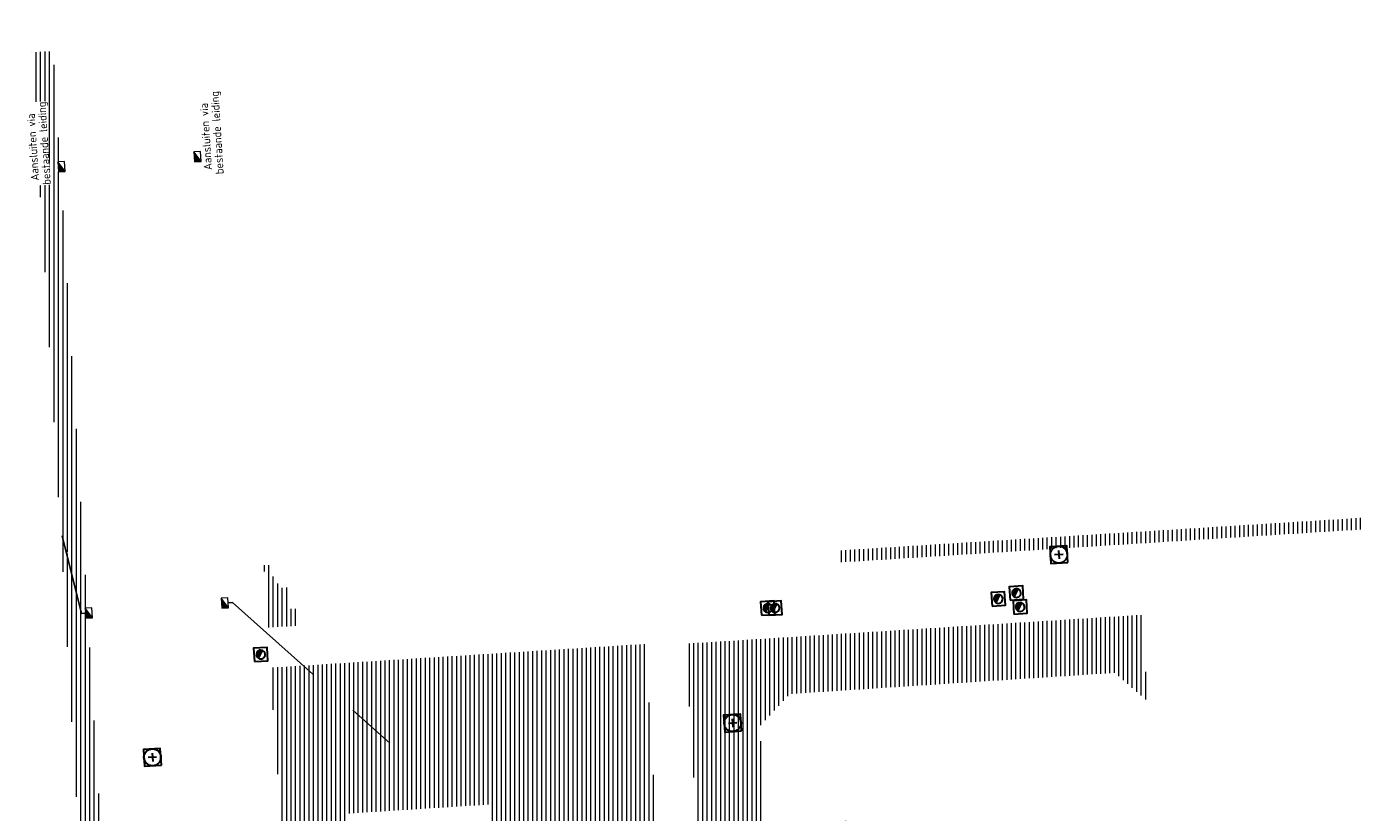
# Model space of a CAD drawing. Header units: metres. Extents: x 162336 to 163132, y 502484 to 502926.
# Tile 20 of 37: x 162360 to 162419, y 502851 to 502886. Entities that reach past the tile are written whole.
import ezdxf

# ---------------------------------------------------------------- set-up
doc = ezdxf.new("R2010")
doc.units = ezdxf.units.M
doc.linetypes.add('RI-HWA-SO', pattern=[7.4, 5, -2.4])
for name, color, linetype, lineweight in [('N-WE-GW-GROND_TEELAARDE-A-200', 7, 'Continuous', 18), ('N-WE-RI-HWA_KOLK-S', 150, 'Continuous', 13), ('N-WE-RI-PUT-OPHOOGTEBRENGEN_HWA-S', 150, 'Continuous', 30), ('N-WE-RI-PUT-OPHOOGTEBRENGEN_VWA-S', 20, 'Continuous', 30), ('S-KL-STRAATPOT', 7, 'Continuous', 30), ('X-XX-AL-LEGENDA-G', 7, 'Continuous', 0)]:
    doc.layers.add(name, color=color, linetype=linetype, lineweight=lineweight)
for name, color, linetype, lineweight, true_color in [('N-WE-KL-WATER-S-200', 5, 'Continuous', 25, 0x0000ff), ('N-WE-RI-HWA_KOLK-S-200', 150, 'Continuous', 25, 0x007fff), ('N-WE-RI-HWA_KOLKAANSLUITLEIDING_PVC_125-G', 150, 'RI-HWA-SO', 25, 0x007fff)]:
    doc.layers.add(name, color=color, linetype=linetype, lineweight=lineweight, true_color=true_color)
doc.styles.add('NLCS-ISO-T18', font='NLCS-ISO.ttf', dxfattribs={"height": 0.0018})
pattern_1 = [(90, (0, 0), (-0.2, 1e-17), [])]

# ---------------------------------------------------------------- blocks, each defined once
blk = doc.blocks.new('N-SRI-KOLK_TROTTOIR-SO72')
at = {"layer": 'N-WE-RI-HWA_KOLK-S', "linetype": 'Continuous'}
blk.add_hatch(color=256, dxfattribs=at).paths.add_polyline_path([(-0.313, 0.206), (-0.286, -0.243), (0.014, -0.225)])
at = {"layer": 'N-WE-RI-HWA_KOLK-S', "ltscale": 0.2}
blk.add_line((0.014, -0.225), (-0.313, 0.206), dxfattribs=at)
at = {"layer": 'N-WE-RI-HWA_KOLK-S', "ltscale": 0.2, "flags": 128}
blk.add_lwpolyline([(0.014, -0.225), (-0.014, 0.225), (-0.313, 0.206), (-0.286, -0.243), (0.014, -0.225)], dxfattribs=at)
blk = doc.blocks.new('N-SRI-KOLK_TROTTOIR-SO73')
at = {"layer": 'N-WE-RI-HWA_KOLK-S', "linetype": 'Continuous'}
blk.add_hatch(color=256, dxfattribs=at).paths.add_polyline_path([(-0.313, 0.206), (-0.286, -0.243), (0.014, -0.225)])
at = {"layer": 'N-WE-RI-HWA_KOLK-S', "ltscale": 0.2}
blk.add_line((0.014, -0.225), (-0.313, 0.206), dxfattribs=at)
at = {"layer": 'N-WE-RI-HWA_KOLK-S', "ltscale": 0.2, "flags": 128}
blk.add_lwpolyline([(0.014, -0.225), (-0.014, 0.225), (-0.313, 0.206), (-0.286, -0.243), (0.014, -0.225)], dxfattribs=at)
blk = doc.blocks.new('N-SRI-KOLK_TROTTOIR-SO75')
at = {"layer": 'N-WE-RI-HWA_KOLK-S', "linetype": 'Continuous'}
blk.add_hatch(color=256, dxfattribs=at).paths.add_polyline_path([(-0.313, 0.206), (-0.286, -0.243), (0.014, -0.225)])
at = {"layer": 'N-WE-RI-HWA_KOLK-S', "ltscale": 0.2}
blk.add_line((0.014, -0.225), (-0.313, 0.206), dxfattribs=at)
at = {"layer": 'N-WE-RI-HWA_KOLK-S', "ltscale": 0.2, "flags": 128}
blk.add_lwpolyline([(0.014, -0.225), (-0.014, 0.225), (-0.313, 0.206), (-0.286, -0.243), (0.014, -0.225)], dxfattribs=at)
blk = doc.blocks.new('N-SRI-KOLK_TROTTOIR-SO76')
at = {"layer": 'N-WE-RI-HWA_KOLK-S', "linetype": 'Continuous'}
blk.add_hatch(color=256, dxfattribs=at).paths.add_polyline_path([(-0.313, 0.206), (-0.286, -0.243), (0.014, -0.225)])
at = {"layer": 'N-WE-RI-HWA_KOLK-S', "ltscale": 0.2}
blk.add_line((0.014, -0.225), (-0.313, 0.206), dxfattribs=at)
at = {"layer": 'N-WE-RI-HWA_KOLK-S', "ltscale": 0.2, "flags": 128}
blk.add_lwpolyline([(0.014, -0.225), (-0.014, 0.225), (-0.313, 0.206), (-0.286, -0.243), (0.014, -0.225)], dxfattribs=at)
blk = doc.blocks.new('N-SRI-PUT_OPHOOGTEBRENGEN-SO76')
at = {"layer": 'N-WE-RI-PUT-OPHOOGTEBRENGEN_HWA-S', "ltscale": 0.235646, "flags": 128}
for points in [[(0.4, -0.352), (0.352, 0.4), (-0.4, 0.352), (-0.352, -0.4), (0.4, -0.352)], [(0.188, 0.012), (-0.188, -0.012)], [(-0.012, 0.188), (0.012, -0.188)]]:
    blk.add_lwpolyline(points, dxfattribs=at)
at = {"layer": 'N-WE-RI-PUT-OPHOOGTEBRENGEN_HWA-S', "ltscale": 0.235646}
blk.add_circle((0, 0), 0.377, dxfattribs=at)
blk = doc.blocks.new('N-SRI-PUT_OPHOOGTEBRENGEN-SO77')
at = {"layer": 'N-WE-RI-PUT-OPHOOGTEBRENGEN_HWA-S', "ltscale": 0.235646, "flags": 128}
for points in [[(0.4, -0.352), (0.352, 0.4), (-0.4, 0.352), (-0.352, -0.4), (0.4, -0.352)], [(0.188, 0.012), (-0.188, -0.012)], [(-0.012, 0.188), (0.012, -0.188)]]:
    blk.add_lwpolyline(points, dxfattribs=at)
at = {"layer": 'N-WE-RI-PUT-OPHOOGTEBRENGEN_HWA-S', "ltscale": 0.235646}
blk.add_circle((0, 0), 0.377, dxfattribs=at)
blk = doc.blocks.new('SP_S2')
at = {"layer": 'S-KL-STRAATPOT', "linetype": 'Continuous'}
h = blk.add_hatch(color=256, dxfattribs=at)
edge = h.paths.add_edge_path()
edge.add_line((-0.099, -0.169), (0.074, 0.177))
edge.add_line((0.074, 0.177), (0.075, 0.183))
edge.add_arc((0, 0), 0.197, 67.87735, 237.49146)
edge.add_line((-0.106, -0.167), (-0.107, -0.166))
edge.add_line((-0.107, -0.166), (-0.099, -0.169))
at = {"layer": 'S-KL-STRAATPOT', "color": 6, "lineweight": 30, "flags": 128}
blk.add_lwpolyline([(-0.28, -0.318), (0.318, -0.28), (0.28, 0.318), (-0.318, 0.28), (-0.28, -0.318)], dxfattribs=at)
at = {"layer": 'S-KL-STRAATPOT', "lineweight": 30, "flags": 128}
blk.add_lwpolyline([(-0.099, -0.169), (0.074, 0.177), (0.075, 0.183, 0.913238), (-0.106, -0.167), (-0.107, -0.166), (-0.099, -0.169)], format="xyb", dxfattribs=at)
at = {"layer": 'S-KL-STRAATPOT', "lineweight": 30}
blk.add_arc((0, 0), 0.197, 237.49146, 67.87735, dxfattribs=at)
blk = doc.blocks.new('SP_S3')
at = {"layer": 'S-KL-STRAATPOT', "linetype": 'Continuous'}
h = blk.add_hatch(color=256, dxfattribs=at)
edge = h.paths.add_edge_path()
edge.add_line((-0.099, -0.169), (0.074, 0.177))
edge.add_line((0.074, 0.177), (0.075, 0.183))
edge.add_arc((0, 0), 0.197, 67.87735, 237.49146)
edge.add_line((-0.106, -0.167), (-0.107, -0.166))
edge.add_line((-0.107, -0.166), (-0.099, -0.169))
at = {"layer": 'S-KL-STRAATPOT', "color": 6, "lineweight": 30, "flags": 128}
blk.add_lwpolyline([(-0.28, -0.318), (0.318, -0.28), (0.28, 0.318), (-0.318, 0.28), (-0.28, -0.318)], dxfattribs=at)
at = {"layer": 'S-KL-STRAATPOT', "lineweight": 30, "flags": 128}
blk.add_lwpolyline([(-0.099, -0.169), (0.074, 0.177), (0.075, 0.183, 0.913238), (-0.106, -0.167), (-0.107, -0.166), (-0.099, -0.169)], format="xyb", dxfattribs=at)
at = {"layer": 'S-KL-STRAATPOT', "lineweight": 30}
blk.add_arc((0, 0), 0.197, 237.49146, 67.87735, dxfattribs=at)
blk = doc.blocks.new('SP_S4')
at = {"layer": 'S-KL-STRAATPOT', "linetype": 'Continuous'}
h = blk.add_hatch(color=256, dxfattribs=at)
edge = h.paths.add_edge_path()
edge.add_line((-0.099, -0.169), (0.074, 0.177))
edge.add_line((0.074, 0.177), (0.075, 0.183))
edge.add_arc((0, 0), 0.197, 67.87735, 237.49146)
edge.add_line((-0.106, -0.167), (-0.107, -0.166))
edge.add_line((-0.107, -0.166), (-0.099, -0.169))
at = {"layer": 'S-KL-STRAATPOT', "color": 6, "lineweight": 30, "flags": 128}
blk.add_lwpolyline([(-0.28, -0.318), (0.318, -0.28), (0.28, 0.318), (-0.318, 0.28), (-0.28, -0.318)], dxfattribs=at)
at = {"layer": 'S-KL-STRAATPOT', "lineweight": 30, "flags": 128}
blk.add_lwpolyline([(-0.099, -0.169), (0.074, 0.177), (0.075, 0.183, 0.913238), (-0.106, -0.167), (-0.107, -0.166), (-0.099, -0.169)], format="xyb", dxfattribs=at)
at = {"layer": 'S-KL-STRAATPOT', "lineweight": 30}
blk.add_arc((0, 0), 0.197, 237.49146, 67.87735, dxfattribs=at)
blk = doc.blocks.new('SP_S5')
at = {"layer": 'S-KL-STRAATPOT', "linetype": 'Continuous'}
h = blk.add_hatch(color=256, dxfattribs=at)
edge = h.paths.add_edge_path()
edge.add_line((-0.099, -0.169), (0.074, 0.177))
edge.add_line((0.074, 0.177), (0.075, 0.183))
edge.add_arc((0, 0), 0.197, 67.87735, 237.49146)
edge.add_line((-0.106, -0.167), (-0.107, -0.166))
edge.add_line((-0.107, -0.166), (-0.099, -0.169))
at = {"layer": 'S-KL-STRAATPOT', "color": 6, "lineweight": 30, "flags": 128}
blk.add_lwpolyline([(-0.28, -0.318), (0.318, -0.28), (0.28, 0.318), (-0.318, 0.28), (-0.28, -0.318)], dxfattribs=at)
at = {"layer": 'S-KL-STRAATPOT', "lineweight": 30, "flags": 128}
blk.add_lwpolyline([(-0.099, -0.169), (0.074, 0.177), (0.075, 0.183, 0.913238), (-0.106, -0.167), (-0.107, -0.166), (-0.099, -0.169)], format="xyb", dxfattribs=at)
at = {"layer": 'S-KL-STRAATPOT', "lineweight": 30}
blk.add_arc((0, 0), 0.197, 237.49146, 67.87735, dxfattribs=at)
blk = doc.blocks.new('SP_S6')
at = {"layer": 'S-KL-STRAATPOT', "linetype": 'Continuous'}
h = blk.add_hatch(color=256, dxfattribs=at)
edge = h.paths.add_edge_path()
edge.add_line((-0.099, -0.169), (0.074, 0.177))
edge.add_line((0.074, 0.177), (0.075, 0.183))
edge.add_arc((0, 0), 0.197, 67.87735, 237.49146)
edge.add_line((-0.106, -0.167), (-0.107, -0.166))
edge.add_line((-0.107, -0.166), (-0.099, -0.169))
at = {"layer": 'S-KL-STRAATPOT', "color": 6, "lineweight": 30, "flags": 128}
blk.add_lwpolyline([(-0.28, -0.318), (0.318, -0.28), (0.28, 0.318), (-0.318, 0.28), (-0.28, -0.318)], dxfattribs=at)
at = {"layer": 'S-KL-STRAATPOT', "lineweight": 30, "flags": 128}
blk.add_lwpolyline([(-0.099, -0.169), (0.074, 0.177), (0.075, 0.183, 0.913238), (-0.106, -0.167), (-0.107, -0.166), (-0.099, -0.169)], format="xyb", dxfattribs=at)
at = {"layer": 'S-KL-STRAATPOT', "lineweight": 30}
blk.add_arc((0, 0), 0.197, 237.49146, 67.87735, dxfattribs=at)
blk = doc.blocks.new('SP_S22')
at = {"layer": 'S-KL-STRAATPOT', "linetype": 'Continuous'}
h = blk.add_hatch(color=256, dxfattribs=at)
edge = h.paths.add_edge_path()
edge.add_line((-0.099, -0.169), (0.074, 0.177))
edge.add_line((0.074, 0.177), (0.075, 0.183))
edge.add_arc((0, 0), 0.197, 67.87735, 237.49146)
edge.add_line((-0.106, -0.167), (-0.107, -0.166))
edge.add_line((-0.107, -0.166), (-0.099, -0.169))
at = {"layer": 'S-KL-STRAATPOT', "color": 6, "lineweight": 30, "flags": 128}
blk.add_lwpolyline([(-0.28, -0.318), (0.318, -0.28), (0.28, 0.318), (-0.318, 0.28), (-0.28, -0.318)], dxfattribs=at)
at = {"layer": 'S-KL-STRAATPOT', "lineweight": 30, "flags": 128}
blk.add_lwpolyline([(-0.099, -0.169), (0.074, 0.177), (0.075, 0.183, 0.913238), (-0.106, -0.167), (-0.107, -0.166), (-0.099, -0.169)], format="xyb", dxfattribs=at)
at = {"layer": 'S-KL-STRAATPOT', "lineweight": 30}
blk.add_arc((0, 0), 0.197, 237.49146, 67.87735, dxfattribs=at)
blk = doc.blocks.new('N-SRI-PUT_OPHOOGTEBRENGEN-SO79')
at = {"layer": 'N-WE-RI-PUT-OPHOOGTEBRENGEN_VWA-S', "ltscale": 0.235646, "flags": 128}
for points in [[(0.4, -0.352), (0.352, 0.4), (-0.4, 0.352), (-0.352, -0.4), (0.4, -0.352)], [(0.188, 0.012), (-0.188, -0.012)], [(-0.012, 0.188), (0.012, -0.188)]]:
    blk.add_lwpolyline(points, dxfattribs=at)
at = {"layer": 'N-WE-RI-PUT-OPHOOGTEBRENGEN_VWA-S', "ltscale": 0.235646}
blk.add_circle((0, 0), 0.377, dxfattribs=at)

msp = doc.modelspace()

# ---------------------------------------------------------------- hatches: boundary and pattern name
at = {"layer": 'N-WE-GW-GROND_TEELAARDE-A-200'}
h = msp.add_hatch(dxfattribs=at)
h.set_pattern_fill('AGW-GROND_TEELAARDE-SO', color=256, scale=0.2, pattern_type=2)
h.set_pattern_definition(pattern_1)
h.paths.add_polyline_path([(162421.517, 502819.726), (162435.034, 502820.576), (162435.169, 502820.432), (162435.343, 502820.275), (162435.553, 502820.121), (162435.897, 502819.944), (162436.228, 502819.841), (162436.649, 502819.789), (162442.014, 502820.095), (162442.181, 502820.21), (162442.325, 502817.953), (162445.008, 502818.123), (162446.244, 502817.251), (162443.192, 502817.061), (162443.511, 502811.925), (162442.505, 502811.858), (162442.17, 502817.226), (162424.634, 502816.13), (162424.643, 502815.982), (162424.967, 502810.771), (162422.081, 502810.59)])
edge = h.paths.add_edge_path(flags=16)
edge.add_ellipse((162362.043, 502852.57), major_axis=(-0.0024, 0.0374), ratio=0.999228, start_angle=0, end_angle=360, ccw=False)
edge = h.paths.add_edge_path(flags=16)
edge.add_ellipse((162362.585, 502843.074), major_axis=(-0.0024, 0.0374), ratio=0.999228, start_angle=0, end_angle=360, ccw=False)
edge = h.paths.add_edge_path(flags=16)
edge.add_ellipse((162361.375, 502862.47), major_axis=(-0.0024, 0.0374), ratio=0.999228, start_angle=0, end_angle=360, ccw=False)
h.paths.add_polyline_path([(162362.219, 502859.55), (162362.319, 502859.557), (162363.515, 502840.078), (162363.415, 502840.072), (162363.443, 502839.623), (162363.543, 502839.629), (162363.629, 502838.217), (162362.822, 502838.159), (162362.786, 502838.484), (162362.788, 502838.484), (162362.758, 502838.774), (162362.163, 502845.491), (162360.898, 502866.676), (162361.878, 502866.739), (162362.291, 502860.006), (162362.191, 502860)])
h.paths.add_polyline_path([(162370.36, 502859.13), (162370.182, 502861.923), (162370.463, 502861.92), (162370.486, 502861.402), (162370.779, 502861.415), (162370.814, 502860.896), (162371.337, 502860.935), (162371.387, 502859.961), (162371.777, 502859.979), (162371.78, 502859.223)])
edge = h.paths.add_edge_path(flags=16)
edge.add_ellipse((162389.544, 502924.307), major_axis=(-0.0024, 0.0375), ratio=0.999228, start_angle=0, end_angle=360, ccw=False)
edge = h.paths.add_edge_path(flags=16)
edge.add_ellipse((162379.964, 502923.711), major_axis=(-0.0024, 0.0375), ratio=0.999228, start_angle=0, end_angle=360, ccw=False)
h.paths.add_polyline_path([(162371.042, 502923.041), (162371.029, 502923.547), (162371.022, 502923.655), (162398.112, 502925.305), (162398.145, 502924.764)])
edge = h.paths.add_edge_path(flags=16)
edge.add_ellipse((162472.361, 502871.473), major_axis=(-0.0024, 0.0375), ratio=0.999228, start_angle=0, end_angle=360, ccw=False)
edge = h.paths.add_edge_path(flags=16)
edge.add_ellipse((162472.286, 502872.403), major_axis=(-0.0024, 0.0375), ratio=0.999228, start_angle=0, end_angle=360, ccw=False)
edge = h.paths.add_edge_path(flags=16)
edge.add_ellipse((162481.311, 502872.974), major_axis=(-0.0024, 0.0375), ratio=0.999228, start_angle=0, end_angle=360, ccw=False)
edge = h.paths.add_edge_path(flags=16)
edge.add_ellipse((162481.4, 502872.078), major_axis=(-0.0024, 0.0375), ratio=0.999228, start_angle=0, end_angle=360, ccw=False)
edge = h.paths.add_edge_path(flags=16)
edge.add_ellipse((162491.481, 502873.637), major_axis=(-0.0024, 0.0375), ratio=0.999228, start_angle=0, end_angle=360, ccw=False)
edge = h.paths.add_edge_path()
edge.add_line((162491.614, 502871.718), (162490.496, 502871.657))
edge.add_line((162490.496, 502871.657), (162490.491, 502871.77))
edge.add_line((162490.491, 502871.77), (162478.157, 502870.992))
edge.add_line((162478.157, 502870.992), (162470.974, 502870.605))
edge.add_line((162470.974, 502870.605), (162470.856, 502872.5))
edge.add_line((162470.856, 502872.5), (162485.627, 502873.415))
edge.add_line((162485.627, 502873.415), (162493.227, 502873.874))
edge.add_line((162493.227, 502873.874), (162492.846, 502880.392))
edge.add_line((162492.846, 502880.392), (162493.987, 502880.465))
edge.add_line((162493.987, 502880.465), (162494.519, 502871.874))
edge.add_line((162494.519, 502871.874), (162491.646, 502871.719))
edge.add_ellipse((162491.628, 502871.752), major_axis=(-0.0024, 0.0375), ratio=0.999228, start_angle=204.26107, end_angle=514.6215)
h.paths.add_polyline_path([(162503.076, 502855.443), (162503.175, 502855.449), (162503.182, 502855.349), (162507.723, 502855.63), (162508.325, 502845.898), (162508.826, 502845.929), (162509.922, 502845.996), (162508.48, 502869.305), (162502.561, 502868.939), (162502.362, 502868.295), (162502.373, 502866.891)])
h.paths.add_polyline_path([(162538.734, 502870.453), (162538.737, 502870.459), (162538.743, 502870.478), (162538.747, 502870.497), (162538.75, 502870.516), (162538.751, 502870.535), (162538.75, 502870.553), (162538.747, 502870.572), (162538.743, 502870.591), (162538.737, 502870.611), (162538.729, 502870.629), (162538.722, 502870.641), (162538.703, 502870.938), (162537.951, 502870.89), (162537.968, 502870.619), (162537.965, 502870.611), (162537.958, 502870.591), (162537.954, 502870.572), (162537.952, 502870.553), (162537.951, 502870.535), (162537.952, 502870.516), (162537.954, 502870.497), (162537.958, 502870.478), (162537.965, 502870.459), (162537.973, 502870.44), (162537.98, 502870.426), (162537.999, 502870.138), (162538.751, 502870.186)], flags=16)
edge = h.paths.add_edge_path(flags=16)
edge.add_ellipse((162531.906, 502869.982), major_axis=(-0.25, 0), ratio=1, start_angle=-146.5113, end_angle=206.75904, ccw=False)
edge.add_line((162532.115, 502870.12), (162532.13, 502870.095))
edge = h.paths.add_edge_path(flags=16)
edge.add_ellipse((162511.919, 502869.277), major_axis=(-0.0024, 0.0375), ratio=0.999228, start_angle=0, end_angle=360, ccw=False)
edge = h.paths.add_edge_path(flags=16)
edge.add_ellipse((162522.497, 502868.462), major_axis=(-0.0024, 0.0375), ratio=0.999228, start_angle=0, end_angle=360, ccw=False)
edge = h.paths.add_edge_path(flags=16)
edge.add_ellipse((162522.447, 502869.89), major_axis=(-0.0024, 0.0375), ratio=0.999228, start_angle=0, end_angle=360, ccw=False)
edge = h.paths.add_edge_path(flags=16)
edge.add_ellipse((162532.379, 502869.057), major_axis=(-0.0024, 0.0375), ratio=0.999228, start_angle=0, end_angle=360, ccw=False)
edge = h.paths.add_edge_path()
edge.add_line((162511.902, 502867.747), (162510.21, 502867.645))
edge.add_line((162510.21, 502867.645), (162510.109, 502869.306))
edge.add_line((162510.109, 502869.306), (162538.74, 502871.078))
edge.add_line((162538.74, 502871.078), (162538.844, 502869.377))
edge.add_line((162538.844, 502869.377), (162511.943, 502867.75))
edge.add_ellipse((162511.92, 502867.78), major_axis=(-0.0024, 0.0375), ratio=0.999228, start_angle=212.89537, end_angle=506.73918)
edge = h.paths.add_edge_path(flags=16)
edge.add_ellipse((162554.017, 502704.407), major_axis=(-0.25, 0), ratio=1, start_angle=-19.78061, end_angle=333.48974, ccw=False)
edge.add_line((162553.781, 502704.492), (162553.793, 502704.519))
edge = h.paths.add_edge_path()
edge.add_ellipse((162551.443, 502714.761), major_axis=(-0.579, 0), ratio=1, start_angle=88.32757, end_angle=98.42476)
edge.add_line((162551.528, 502714.188), (162556.303, 502714.513))
edge.add_line((162556.303, 502714.513), (162556.577, 502710.125))
edge.add_line((162556.577, 502710.125), (162556.776, 502710.137))
edge.add_line((162556.776, 502710.137), (162556.846, 502709.236))
edge.add_line((162556.846, 502709.236), (162552.732, 502708.974))
edge.add_line((162552.732, 502708.974), (162552.986, 502704.982))
edge.add_line((162552.986, 502704.982), (162557.154, 502705.248))
edge.add_line((162557.154, 502705.248), (162557.171, 502705.029))
edge.add_line((162557.171, 502705.029), (162577.095, 502706.273))
edge.add_line((162577.095, 502706.273), (162577.219, 502706.826))
edge.add_line((162577.219, 502706.826), (162577.305, 502705.378))
edge.add_line((162577.305, 502705.378), (162549.792, 502703.693))
edge.add_line((162549.792, 502703.693), (162549.16, 502713.814))
edge.add_line((162549.16, 502713.814), (162549.362, 502713.826))
edge.add_line((162549.362, 502713.826), (162549.356, 502713.926))
edge.add_line((162549.356, 502713.926), (162550.264, 502713.982))
edge.add_ellipse((162550.22, 502714.681), major_axis=(-0.7, 0), ratio=1, start_angle=93.55309, end_angle=128.99318)
edge.add_line((162550.661, 502714.137), (162551.426, 502714.182))
edge = h.paths.add_edge_path(flags=16)
edge.add_ellipse((162508.182, 502708.963), major_axis=(-0.0024, 0.0375), ratio=0.999228, start_angle=0, end_angle=360, ccw=False)
edge = h.paths.add_edge_path(flags=16)
edge.add_ellipse((162498.418, 502708.139), major_axis=(-0.0024, 0.0375), ratio=0.999228, start_angle=0, end_angle=360, ccw=False)
edge = h.paths.add_edge_path(flags=16)
edge.add_ellipse((162487.929, 502707.676), major_axis=(-0.0024, 0.0375), ratio=0.999228, start_angle=0, end_angle=360, ccw=False)
edge = h.paths.add_edge_path(flags=16)
edge.add_ellipse((162478.214, 502707.105), major_axis=(-0.0024, 0.0375), ratio=0.999228, start_angle=0, end_angle=360, ccw=False)
h.paths.add_polyline_path([(162476.685, 502707.087), (162505.879, 502708.912), (162539.79, 502710.978), (162539.851, 502709.987), (162476.746, 502706.099)])
edge = h.paths.add_edge_path(flags=16)
edge.add_ellipse((162395.834, 502721.362), major_axis=(-0.0024, 0.0374), ratio=0.999228, start_angle=0, end_angle=360, ccw=False)
edge = h.paths.add_edge_path(flags=16)
edge.add_ellipse((162396.47, 502711.185), major_axis=(-0.0024, 0.0374), ratio=0.999228, start_angle=0, end_angle=360, ccw=False)
edge = h.paths.add_edge_path()
edge.add_line((162395.383, 502731.715), (162396.765, 502708.907))
edge.add_line((162396.765, 502708.907), (162397.036, 502704.3))
edge.add_line((162397.036, 502704.3), (162396.295, 502704.256))
edge.add_line((162396.295, 502704.256), (162395.798, 502704.697))
edge.add_line((162395.798, 502704.697), (162394.018, 502733.935))
edge.add_line((162394.018, 502733.935), (162394.9, 502734.934))
edge.add_line((162394.9, 502734.934), (162395.187, 502734.952))
edge.add_line((162395.187, 502734.952), (162395.379, 502731.782))
edge.add_ellipse((162395.364, 502731.747), major_axis=(-0.0024, 0.0374), ratio=0.999228, start_angle=333.52515, end_angle=566.12169)
edge = h.paths.add_edge_path(flags=16)
edge.add_ellipse((162599.331, 502707.364), major_axis=(-0.0024, 0.0375), ratio=0.999228, start_angle=0, end_angle=360, ccw=False)
edge = h.paths.add_edge_path(flags=16)
edge.add_ellipse((162589.565, 502706.823), major_axis=(-0.0024, 0.0375), ratio=0.999228, start_angle=0, end_angle=360, ccw=False)
edge = h.paths.add_edge_path()
edge.add_ellipse((162583.961, 502706.24), major_axis=(-0.25, 0), ratio=1, start_angle=93.48922, end_angle=273.48922)
edge.add_line((162583.945, 502706.489), (162583.943, 502706.535))
edge.add_line((162583.943, 502706.535), (162608.977, 502708.062))
edge.add_line((162608.977, 502708.062), (162609.022, 502707.322))
edge.add_line((162609.022, 502707.322), (162583.988, 502705.788))
edge.add_line((162583.988, 502705.788), (162583.976, 502705.99))
edge = h.paths.add_edge_path(flags=16)
edge.add_ellipse((162616.144, 502666.519), major_axis=(-0.0024, 0.0374), ratio=0.999228, start_angle=0, end_angle=360, ccw=False)
edge = h.paths.add_edge_path(flags=16)
edge.add_ellipse((162615.418, 502676.401), major_axis=(-0.0024, 0.0374), ratio=0.999228, start_angle=0, end_angle=360, ccw=False)
edge = h.paths.add_edge_path()
edge.add_ellipse((162615.429, 502664.807), major_axis=(-0.25, 0), ratio=1, start_angle=33.4892, end_angle=333.48923)
edge.add_line((162615.205, 502664.919), (162615.153, 502664.945))
edge.add_line((162615.153, 502664.945), (162613.958, 502684.042))
edge.add_line((162613.958, 502684.042), (162615.141, 502684.116))
edge.add_line((162615.141, 502684.116), (162615.159, 502683.799))
edge.add_line((162615.159, 502683.799), (162616.307, 502665.548))
edge.add_line((162616.307, 502665.548), (162616.303, 502665.534))
edge.add_line((162616.303, 502665.534), (162616.301, 502665.515))
edge.add_line((162616.301, 502665.515), (162616.3, 502665.496))
edge.add_line((162616.3, 502665.496), (162616.301, 502665.477))
edge.add_line((162616.301, 502665.477), (162616.303, 502665.458))
edge.add_line((162616.303, 502665.458), (162616.308, 502665.439))
edge.add_line((162616.308, 502665.439), (162616.314, 502665.42))
edge.add_line((162616.314, 502665.42), (162616.315, 502665.418))
edge.add_line((162616.315, 502665.418), (162616.722, 502658.942))
edge.add_line((162616.722, 502658.942), (162615.533, 502658.854))
edge.add_line((162615.533, 502658.854), (162615.172, 502664.637))
edge.add_line((162615.172, 502664.637), (162615.22, 502664.669))
h.paths.add_polyline_path([(162613.807, 502655.383), (162613.598, 502658.712), (162613.638, 502658.715), (162613.934, 502653.992), (162582.144, 502652.018), (162582.063, 502653.317)])
h.paths.add_polyline_path([(162630.424, 502647.556), (162630.699, 502642.626), (162628.4, 502642.494), (162627.777, 502642.458), (162627.786, 502642.278), (162603.433, 502640.765), (162603.114, 502645.897), (162602.077, 502645.841), (162602.105, 502645.392), (162602.141, 502645.394), (162602.467, 502640.049), (162633.855, 502641.963), (162634.145, 502641.982), (162633.881, 502644.367), (162633.717, 502645), (162633.378, 502645.727), (162632.876, 502646.364), (162632.286, 502646.854), (162631.624, 502647.211)])
edge = h.paths.add_edge_path(flags=16)
edge.add_ellipse((162567.845, 502652.2), major_axis=(-0.0024, 0.0375), ratio=0.999228, start_angle=0, end_angle=360, ccw=False)
edge = h.paths.add_edge_path()
edge.add_line((162548.046, 502650.768), (162548.03, 502651.015))
edge.add_line((162548.03, 502651.015), (162549.486, 502651.109))
edge.add_line((162549.486, 502651.109), (162549.486, 502650.517))
edge.add_line((162549.486, 502650.517), (162550.286, 502650.517))
edge.add_line((162550.286, 502650.517), (162550.286, 502651.16))
edge.add_line((162550.286, 502651.16), (162558.56, 502651.693))
edge.add_ellipse((162558.587, 502651.719), major_axis=(-0.0024, 0.0375), ratio=0.999228, start_angle=129.78341, end_angle=230.29677)
edge.add_line((162558.617, 502651.697), (162573.877, 502652.68))
edge.add_line((162573.877, 502652.68), (162573.944, 502651.609))
edge.add_line((162573.944, 502651.609), (162548.093, 502650.004))
edge.add_line((162548.093, 502650.004), (162548.05, 502650.705))
edge.add_ellipse((162548.028, 502650.735), major_axis=(-0.0024, 0.0375), ratio=0.999228, start_angle=211.67265, end_angle=328.17836)
edge = h.paths.add_edge_path(flags=16)
edge.add_ellipse((162430.665, 502659.865), major_axis=(-0.0024, 0.0375), ratio=0.999228, start_angle=0, end_angle=360, ccw=False)
edge = h.paths.add_edge_path(flags=16)
edge.add_ellipse((162420.419, 502659.642), major_axis=(-0.0024, 0.0375), ratio=0.999228, start_angle=0, end_angle=360, ccw=False)
edge = h.paths.add_edge_path(flags=16)
edge.add_ellipse((162411.256, 502659.155), major_axis=(-0.0024, 0.0375), ratio=0.999228, start_angle=0, end_angle=360, ccw=False)
h.paths.add_polyline_path([(162435.507, 502661.043), (162435.323, 502659.857), (162409.633, 502658.262), (162409.562, 502659.421), (162417.311, 502659.909), (162417.311, 502659.564), (162418.111, 502659.564), (162418.111, 502659.962)])
edge = h.paths.add_edge_path()
edge.add_arc((162406.536, 502665.135), 0.25, 314.13605, 386.75904)
edge.add_line((162406.759, 502665.248), (162406.744, 502665.273))
edge.add_arc((162406.536, 502665.135), 0.25, 33.4892, 53.15212)
edge.add_line((162406.686, 502665.335), (162405.617, 502682.119))
edge.add_line((162405.617, 502682.119), (162404.587, 502699.361))
edge.add_line((162404.587, 502699.361), (162405.114, 502699.394))
edge.add_line((162405.114, 502699.394), (162407.566, 502659.298))
edge.add_line((162407.566, 502659.298), (162407.073, 502659.267))
edge.add_line((162407.073, 502659.267), (162407.068, 502659.343))
edge.add_line((162407.068, 502659.343), (162407.062, 502659.43))
edge.add_line((162407.062, 502659.43), (162406.71, 502664.956))
h.paths.add_polyline_path([(162384.175, 502626.989), (162385.046, 502626.592), (162372.825, 502599.014), (162371.335, 502595.495), (162370.722, 502593.495), (162370.394, 502591.743), (162370.27, 502590.819), (162370.22, 502589.04), (162370.38, 502587.03), (162370.565, 502585.909), (162371.415, 502583.295), (162372.193, 502581.707), (162370.908, 502584.33), (162369.966, 502586.806), (162369.747, 502588.04), (162369.616, 502589.543), (162369.609, 502591.028), (162369.765, 502592.585), (162370.157, 502594.429), (162370.745, 502596.215), (162373.739, 502603.155), (162382.073, 502622.389), (162383.982, 502627.016)])
h.paths.add_polyline_path([(162633.546, 502600.513), (162633.828, 502595.971), (162634.923, 502596.039), (162635.361, 502596.088), (162635.807, 502596.254), (162636.127, 502596.481), (162636.395, 502596.782), (162636.609, 502597.185), (162636.68, 502597.521), (162636.692, 502597.852), (162636.458, 502601.632), (162636.458, 502601.69), (162604.902, 502599.753), (162604.852, 502599.75), (162605.149, 502595.651), (162605.325, 502595.091), (162605.529, 502594.771), (162606.031, 502594.327), (162606.489, 502594.101), (162606.98, 502594.014), (162607.398, 502594.03), (162607.379, 502594.329), (162607.479, 502594.335), (162607.197, 502598.877)])
h = msp.add_hatch(dxfattribs=at)
h.set_pattern_fill('AGW-GROND_TEELAARDE-SO', color=256, scale=0.2, style=0, pattern_type=2)
h.set_pattern_definition(pattern_1)
h.paths.add_polyline_path([(162360.076, 502880.452), (162360.129, 502880.452), (162360.129, 502880.952), (162360.046, 502880.952), (162359.992, 502881.86), (162359.802, 502884.803), (162359.8, 502884.838), (162360.763, 502884.897), (162361.066, 502879.958), (162360.966, 502879.952), (162360.994, 502879.503), (162361.094, 502879.509), (162361.878, 502866.739), (162360.898, 502866.676)])
edge = h.paths.add_edge_path(flags=16)
edge.add_ellipse((162360.692, 502872.837), major_axis=(-0.0024, 0.0374), ratio=0.999228, start_angle=0, end_angle=360)
edge = h.paths.add_edge_path(flags=16)
edge.add_ellipse((162360.067, 502882.943), major_axis=(-0.0024, 0.0374), ratio=0.999228, start_angle=0, end_angle=360)
h = msp.add_hatch(dxfattribs=at)
h.set_pattern_fill('AGW-GROND_TEELAARDE-SO', color=256, scale=0.2, pattern_type=2)
h.set_pattern_definition(pattern_1)
h.paths.add_polyline_path([(162370.47, 502857.333), (162387.238, 502858.392), (162388.806, 502833.081), (162381.418, 502832.623), (162380.301, 502851.228), (162373.838, 502850.813), (162373.987, 502848.854), (162371.131, 502847.812)])
h.paths.add_polyline_path([(162390.241, 502839.053), (162393.302, 502839.248), (162392.756, 502847.765), (162396.411, 502848.151), (162396.272, 502850.492), (162392.617, 502850.183), (162392.362, 502854.728), (162393.69, 502856.167), (162408.223, 502857.11), (162409.685, 502855.844), (162409.434, 502859.694), (162389.024, 502858.405)])
h.paths.add_polyline_path([(162439.218, 502865.28), (162439.222, 502865.267), (162439.231, 502865.24), (162439.244, 502865.217), (162439.259, 502865.195), (162439.277, 502865.177), (162439.295, 502865.162), (162439.313, 502865.15), (162439.333, 502865.14), (162439.356, 502865.132), (162439.38, 502865.126), (162439.406, 502865.123), (162439.433, 502865.124), (162439.46, 502865.129), (162439.474, 502865.133), (162439.487, 502865.137), (162439.501, 502865.143), (162439.513, 502865.15), (162439.526, 502865.158), (162439.537, 502865.166), (162439.548, 502865.175), (162439.558, 502865.185), (162439.576, 502865.207), (162439.59, 502865.23), (162439.601, 502865.254), (162439.608, 502865.278), (162439.612, 502865.301), (162439.613, 502865.323), (162439.612, 502865.345), (162439.608, 502865.369), (162439.601, 502865.393), (162439.59, 502865.416), (162439.576, 502865.439), (162439.558, 502865.461), (162439.548, 502865.471), (162439.537, 502865.48), (162439.526, 502865.489), (162439.513, 502865.496), (162439.501, 502865.503), (162439.487, 502865.509), (162439.481, 502865.511), (162440.166, 502868.492), (162440.64, 502870.51), (162441.296, 502870.551), (162441.599, 502864.932), (162405.993, 502862.683), (162405.991, 502862.708), (162405.392, 502862.67), (162405.394, 502862.645), (162395.856, 502862.043), (162395.823, 502862.568)])
h.paths.add_polyline_path([(162434.547, 502841.861), (162441.946, 502845.227), (162440.808, 502862.675), (162441.817, 502862.741), (162442.125, 502857.032), (162445.263, 502857.202), (162445.539, 502852.983), (162446.918, 502853.073), (162447.129, 502849.857), (162445.696, 502849.779), (162444.328, 502848.305), (162444.683, 502842.483), (162434.368, 502841.854), (162441.883, 502845.264)])

# ---------------------------------------------------------------- linework, layer by layer
at = {"layer": 'N-WE-RI-HWA_KOLKAANSLUITLEIDING_PVC_125-G', "flags": 128}
for points in [[(162362.205, 502859.775), (162362.031, 502859.764), (162361.164, 502863.229)], [(162368.589, 502860.238), (162368.781, 502860.251), (162375.809, 502853.958)]]:
    msp.add_lwpolyline(points, dxfattribs=at)

# ---------------------------------------------------------------- block references
at = {"layer": 'N-WE-KL-WATER-S-200', "color": 7, "linetype": 'Continuous', "lineweight": 0}
for name, p in [('SP_S2', (162403.011, 502860.411)), ('SP_S3', (162403.82, 502860.675)), ('SP_S4', (162392.703, 502860.002)), ('SP_S5', (162393.03, 502860.002)), ('SP_S22', (162403.987, 502860.051)), ('SP_S6', (162370.039, 502857.928))]:
    msp.add_blockref(name, p, dxfattribs=at)
at = {"layer": 'N-WE-RI-HWA_KOLK-S-200', "color": 7, "linetype": 'Continuous', "lineweight": 0}
for name, p in [('N-SRI-KOLK_TROTTOIR-SO76', (162367.363, 502880.193)), ('N-SRI-KOLK_TROTTOIR-SO72', (162361.279, 502879.746)), ('N-SRI-KOLK_TROTTOIR-SO75', (162368.589, 502860.238)), ('N-SRI-KOLK_TROTTOIR-SO73', (162362.505, 502859.793))]:
    msp.add_blockref(name, p, dxfattribs=at)
at = {"layer": 'N-WE-RI-PUT-OPHOOGTEBRENGEN_HWA-S', "color": 7, "linetype": 'Continuous', "lineweight": 0}
for name, p in [('N-SRI-PUT_OPHOOGTEBRENGEN-SO77', (162391.132, 502854.861)), ('N-SRI-PUT_OPHOOGTEBRENGEN-SO76', (162365.197, 502853.332))]:
    msp.add_blockref(name, p, dxfattribs=at)
at = {"layer": 'N-WE-RI-PUT-OPHOOGTEBRENGEN_VWA-S', "rotation": 359.7689791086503}
msp.add_blockref('N-SRI-PUT_OPHOOGTEBRENGEN-SO79', (162405.717, 502862.389), dxfattribs=at)

# ---------------------------------------------------------------- next in the draw order: texts
at = {"layer": 'X-XX-AL-LEGENDA-G', "color": 7, "linetype": 'Continuous', "lineweight": 0, "char_height": 0.36, "attachment_point": 7, "rotation": 93.63666, "line_spacing_factor": 0.85, "style": 'NLCS-ISO-T18', "bg_fill": 3, "box_fill_scale": 1, "bg_fill_color": 256, "bg_fill_transparency": 0}
for insert in [(162368.494, 502879.413), (162360.761, 502878.942)]:
    msp.add_mtext(' Aansluiten via\\Pbestaande leiding', dxfattribs=dict(at, insert=insert))

doc.saveas('drawing.dxf')
